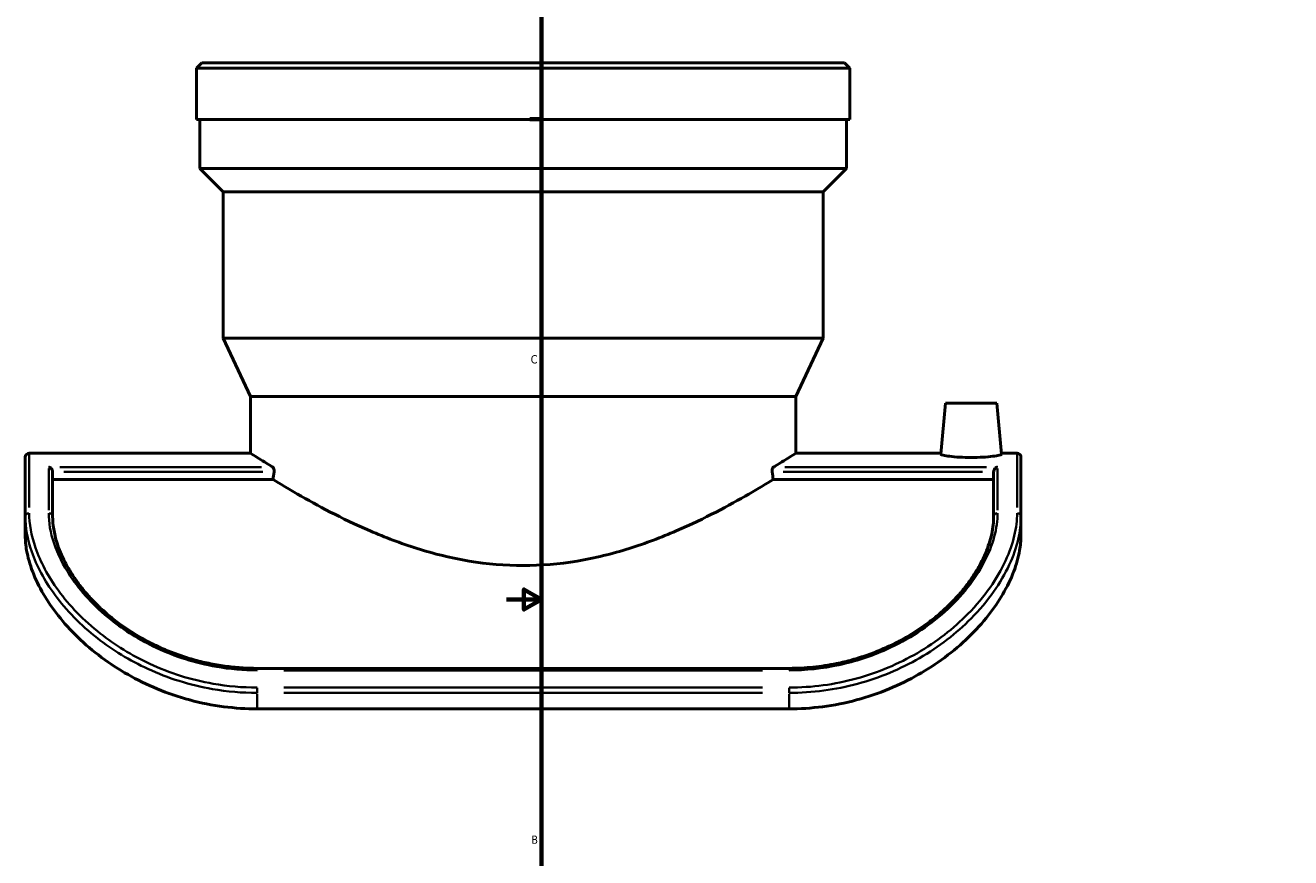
# Model space of a CAD drawing. Header units: inches. Extents: x -6.9 to 51.6, y -5.9 to 38.
# Tile 2 of 10: x -5.4 to 9.1, y 8 to 17.6. Entities that reach past the tile are written whole.
import ezdxf

# ---------------------------------------------------------------- set-up
doc = ezdxf.new("R2010")
doc.units = ezdxf.units.IN
doc.header["$MEASUREMENT"] = 0
for name, color, linetype, lineweight in [('Border (ANSI)', 7, 'Continuous', 70), ('Visible (ANSI)', 7, 'Continuous', 50), ('Visible Narrow (ANSI)', 7, 'Continuous', 35)]:
    doc.layers.add(name, color=color, linetype=linetype, lineweight=lineweight)
doc.styles.add('Note Text (ANSI)', font='tahoma.ttf')

# ---------------------------------------------------------------- blocks, each defined once
blk = doc.blocks.new('Borders Default Border')
at = {"layer": 'Border (ANSI)'}
blk.add_line((0.5, 16.5), (0.366, 16.5), dxfattribs=at)
at = {"layer": 'Border (ANSI)', "flags": 128}
for points in [[(0.5, 1), (0.5, 21), (33.5, 21), (33.5, 1), (0.5, 1)], [(0.1, 11), (0.5, 11), (0.3, 11.115), (0.3, 10.885), (0.5, 11)]]:
    blk.add_lwpolyline(points, dxfattribs=at)
at = {"layer": 'Border (ANSI)', "color": 5, "true_color": 0x0000ff, "char_height": 0.0945, "attachment_point": 7, "style": 'Note Text (ANSI)'}
for s, insert in [('C', (0.378, 13.701)), ('B', (0.384, 8.203))]:
    blk.add_mtext(s, dxfattribs=dict(at, insert=insert))

msp = doc.modelspace()

# ---------------------------------------------------------------- linework, layer by layer
at = {"layer": 'Visible (ANSI)'}
for p, q in [((-3.386, 17.144), (-3.449, 17.082)), ((-3.386, 17.144), (3.969, 17.144)), ((3.969, 17.144), (4.031, 17.082)), ((-3.449, 16.494), (-3.449, 17.082)), ((4.031, 17.082), (-3.449, 17.082)), ((4.031, 16.494), (4.031, 17.082)), ((4.031, 16.494), (-3.449, 16.494)), ((-3.411, 15.935), (-3.411, 16.494)), ((3.994, 15.935), (3.994, 16.494)), ((3.994, 15.935), (-3.411, 15.935)), ((-3.145, 15.668), (-3.411, 15.935)), ((3.727, 15.668), (3.994, 15.935)), ((3.727, 15.668), (-3.145, 15.668)), ((-3.145, 13.994), (-3.145, 15.668)), ((3.727, 13.994), (3.727, 15.668)), ((3.727, 13.994), (-3.145, 13.994)), ((-2.832, 13.323), (-3.145, 13.994)), ((3.414, 13.323), (3.727, 13.994)), ((3.414, 13.323), (-2.832, 13.323)), ((-2.832, 12.675), (-2.832, 13.323)), ((3.414, 12.675), (3.414, 13.323)), ((5.126, 13.248), (5.075, 12.663)), ((5.126, 13.248), (5.716, 13.248)), ((5.716, 13.248), (5.768, 12.663)), ((-5.409, 11.95), (-5.409, 12.63)), ((-5.364, 12.675), (-2.832, 12.675)), ((3.414, 12.675), (5.076, 12.675)), ((5.767, 12.675), (5.946, 12.675)), ((5.991, 12.63), (5.991, 11.95)), ((-5.096, 12.462), (-5.096, 11.95)), ((5.678, 11.95), (5.678, 12.462)), ((-2.572, 12.373), (-5.096, 12.373)), ((5.678, 12.373), (3.154, 12.373)), ((-5.409, 11.95), (-5.409, 11.729)), ((5.991, 11.729), (5.991, 11.95)), ((3.336, 10.212), (-2.754, 10.212)), ((-2.754, 9.748), (3.336, 9.748))]:
    msp.add_line(p, q, dxfattribs=at)
for centre, start, end in [((-5.364, 12.63), 90, 180), ((5.946, 12.63), 0, 90)]:
    msp.add_arc(centre, 0.0451, start, end, dxfattribs=at)
for start_param, end_param in [(4.293166, 4.301511), (1.981674, 1.990019)]:
    msp.add_ellipse((0.291, 7.718), major_axis=(0, -11.654), ratio=0.267949, start_param=start_param, end_param=end_param, dxfattribs=at)
for points, knots in [([(-2.832, 12.675), (-2.832, 12.675), (-2.812, 12.662), (-2.73, 12.611), (-2.668, 12.573), (-2.583, 12.522), (-2.579, 12.52), (-2.575, 12.517)], [37.138458, 37.138458, 37.138458, 37.138458, 38.679501, 38.679501, 40.220544, 40.220544, 40.293895, 40.293895, 40.293895, 40.293895]), ([(3.158, 12.517), (3.162, 12.52), (3.165, 12.522), (3.25, 12.573), (3.312, 12.611), (3.394, 12.662), (3.414, 12.675), (3.414, 12.675)], [9.224049, 9.224049, 9.224049, 9.224049, 9.2974, 9.2974, 10.838443, 10.838443, 12.379486, 12.379486, 12.379486, 12.379486]), ([(5.768, 12.663), (5.768, 12.66), (5.759, 12.656), (5.724, 12.648), (5.698, 12.643), (5.637, 12.636), (5.597, 12.632), (5.512, 12.627), (5.465, 12.626), (5.377, 12.626), (5.33, 12.627), (5.245, 12.632), (5.205, 12.636), (5.144, 12.643), (5.118, 12.648), (5.083, 12.656), (5.074, 12.66), (5.075, 12.663)], [1.323291, 1.323291, 1.323291, 1.323291, 1.657596, 1.657596, 1.9919, 1.9919, 2.326105, 2.326105, 2.660309, 2.660309, 2.995218, 2.995218, 3.330127, 3.330127, 3.663728, 3.663728, 3.997329, 3.997329, 3.997329, 3.997329]), ([(-5.141, 12.517), (-5.141, 12.517), (-5.141, 12.517), (-5.136, 12.516), (-5.131, 12.514), (-5.122, 12.509), (-5.118, 12.506), (-5.11, 12.498), (-5.106, 12.493), (-5.101, 12.484), (-5.099, 12.479), (-5.096, 12.471), (-5.096, 12.467), (-5.096, 12.462), (-5.096, 12.462), (-5.096, 12.462)], [-0.0006779, -0.0006779, -0.0006779, -0.0006779, 0, 0, 0.0510078, 0.0510078, 0.0996119, 0.0996119, 0.149274, 0.149274, 0.1864773, 0.1864773, 0.2189307, 0.2189307, 0.2192909, 0.2192909, 0.2192909, 0.2192909]), ([(-2.575, 12.517), (-2.574, 12.517), (-2.574, 12.516), (-2.57, 12.513), (-2.568, 12.509), (-2.564, 12.501), (-2.563, 12.496), (-2.561, 12.485), (-2.56, 12.479), (-2.56, 12.474), (-2.56, 12.47), (-2.561, 12.466), (-2.561, 12.462)], [-0.1500056, -0.1500056, -0.1500056, -0.1500056, -0.1331328, -0.1331328, -0.085902, -0.085902, -0.042951, -0.042951, 0, 0, 0, 0.0291192, 0.0291192, 0.0291192, 0.0291192]), ([(3.144, 12.462), (3.143, 12.466), (3.143, 12.47), (3.143, 12.474), (3.143, 12.479), (3.143, 12.485), (3.145, 12.496), (3.147, 12.501), (3.15, 12.509), (3.153, 12.513), (3.156, 12.516), (3.157, 12.517), (3.158, 12.517)], [-0.0291192, -0.0291192, -0.0291192, -0.0291192, 0, 0, 0, 0.042951, 0.042951, 0.085902, 0.085902, 0.1331328, 0.1331328, 0.1500056, 0.1500056, 0.1500056, 0.1500056]), ([(5.723, 12.517), (5.723, 12.517), (5.723, 12.517), (5.718, 12.516), (5.713, 12.514), (5.704, 12.509), (5.7, 12.506), (5.692, 12.498), (5.688, 12.493), (5.683, 12.484), (5.681, 12.479), (5.679, 12.471), (5.678, 12.467), (5.678, 12.462), (5.678, 12.462), (5.678, 12.462)], [-0.5157377, -0.5157377, -0.5157377, -0.5157377, -0.5149082, -0.5149082, -0.4525012, -0.4525012, -0.3930349, -0.3930349, -0.3322743, -0.3322743, -0.2867568, -0.2867568, -0.2470506, -0.2470506, -0.24661, -0.24661, -0.24661, -0.24661]), ([(-2.572, 12.373), (-2.494, 12.325), (-2.399, 12.268), (-2.179, 12.142), (-2.052, 12.071), (-1.781, 11.932), (-1.628, 11.857), (-1.293, 11.713), (-1.112, 11.644), (-0.731, 11.524), (-0.53, 11.474), (-0.122, 11.406), (0.087, 11.389), (0.291, 11.389), (0.496, 11.389), (0.704, 11.406), (1.113, 11.474), (1.313, 11.524), (1.694, 11.644), (1.876, 11.713), (2.21, 11.857), (2.363, 11.932), (2.634, 12.071), (2.762, 12.142), (2.982, 12.268), (3.076, 12.325), (3.154, 12.373)], [-9.230632, -9.230632, -9.230632, -9.230632, -7.779765, -7.779765, -6.235653, -6.235653, -4.67674, -4.67674, -3.117826, -3.117826, -1.558913, -1.558913, 0, 0, 0, 1.558913, 1.558913, 3.117826, 3.117826, 4.67674, 4.67674, 6.235653, 6.235653, 7.779765, 7.779765, 9.230632, 9.230632, 9.230632, 9.230632]), ([(-2.754, 10.212), (-2.816, 10.212), (-2.878, 10.214), (-3.002, 10.223), (-3.064, 10.229), (-3.187, 10.246), (-3.248, 10.257), (-3.369, 10.282), (-3.429, 10.297), (-3.546, 10.33), (-3.604, 10.349), (-3.718, 10.389), (-3.774, 10.411), (-3.883, 10.459), (-3.936, 10.484), (-4.04, 10.537), (-4.09, 10.566), (-4.187, 10.624), (-4.234, 10.655), (-4.325, 10.718), (-4.368, 10.75), (-4.451, 10.817), (-4.491, 10.851), (-4.567, 10.92), (-4.603, 10.955), (-4.671, 11.026), (-4.703, 11.062), (-4.763, 11.134), (-4.792, 11.17), (-4.844, 11.244), (-4.869, 11.28), (-4.914, 11.354), (-4.935, 11.391), (-4.973, 11.464), (-4.99, 11.501), (-5.021, 11.575), (-5.034, 11.611), (-5.063, 11.702), (-5.075, 11.754), (-5.092, 11.856), (-5.096, 11.904), (-5.096, 11.95)], [0, 0, 0, 0, 0.482279, 0.482279, 0.964433, 0.964433, 1.446156, 1.446156, 1.927065, 1.927065, 2.406616, 2.406616, 2.884073, 2.884073, 3.35857, 3.35857, 3.829321, 3.829321, 4.295767, 4.295767, 4.757682, 4.757682, 5.215269, 5.215269, 5.669244, 5.669244, 6.120916, 6.120916, 6.572138, 6.572138, 7.025233, 7.025233, 7.482956, 7.482956, 7.948549, 7.948549, 8.425808, 8.425808, 9.152991, 9.152991, 9.880175, 9.880175, 9.880175, 9.880175]), ([(5.678, 11.95), (5.678, 11.919), (5.676, 11.887), (5.669, 11.82), (5.663, 11.785), (5.648, 11.714), (5.638, 11.678), (5.614, 11.604), (5.6, 11.566), (5.568, 11.49), (5.55, 11.453), (5.51, 11.377), (5.489, 11.34), (5.442, 11.266), (5.416, 11.228), (5.362, 11.155), (5.333, 11.118), (5.271, 11.046), (5.239, 11.01), (5.17, 10.94), (5.134, 10.905), (5.058, 10.837), (5.018, 10.803), (4.934, 10.738), (4.891, 10.706), (4.8, 10.644), (4.754, 10.614), (4.657, 10.556), (4.606, 10.529), (4.503, 10.476), (4.45, 10.452), (4.341, 10.405), (4.285, 10.384), (4.172, 10.344), (4.114, 10.326), (3.997, 10.293), (3.939, 10.279), (3.79, 10.249), (3.7, 10.235), (3.519, 10.217), (3.428, 10.212), (3.336, 10.212)], [0, 0, 0, 0, 0.494003, 0.494003, 0.988007, 0.988007, 1.48201, 1.48201, 1.974124, 1.974124, 2.450053, 2.450053, 2.91457, 2.91457, 3.371508, 3.371508, 3.824132, 3.824132, 4.275241, 4.275241, 4.727137, 4.727137, 5.181566, 5.181566, 5.639679, 5.639679, 6.102116, 6.102116, 6.56905, 6.56905, 7.040234, 7.040234, 7.515064, 7.515064, 7.992732, 7.992732, 8.464566, 8.464566, 9.172317, 9.172317, 9.880068, 9.880068, 9.880068, 9.880068]), ([(-5.409, 11.729), (-5.409, 11.677), (-5.404, 11.62), (-5.38, 11.484), (-5.357, 11.402), (-5.292, 11.233), (-5.25, 11.146), (-5.154, 10.982), (-5.098, 10.9), (-4.967, 10.734), (-4.892, 10.65), (-4.725, 10.488), (-4.633, 10.41), (-4.438, 10.265), (-4.336, 10.199), (-4.13, 10.081), (-4.017, 10.026), (-3.78, 9.927), (-3.655, 9.885), (-3.399, 9.816), (-3.268, 9.79), (-3.007, 9.756), (-2.878, 9.748), (-2.754, 9.748)], [19.151983, 19.151983, 19.151983, 19.151983, 19.964705, 19.964705, 21.007622, 21.007622, 22.050539, 22.050539, 23.000323, 23.000323, 23.950107, 23.950107, 24.899891, 24.899891, 25.849674, 25.849674, 26.795903, 26.795903, 27.742132, 27.742132, 28.688361, 28.688361, 29.63459, 29.63459, 29.63459, 29.63459]), ([(3.336, 9.748), (3.46, 9.748), (3.59, 9.756), (3.85, 9.79), (3.981, 9.816), (4.237, 9.885), (4.362, 9.927), (4.6, 10.026), (4.712, 10.081), (4.918, 10.199), (5.021, 10.265), (5.215, 10.41), (5.307, 10.488), (5.474, 10.65), (5.55, 10.734), (5.681, 10.9), (5.736, 10.982), (5.832, 11.146), (5.874, 11.233), (5.94, 11.402), (5.962, 11.484), (5.986, 11.62), (5.991, 11.677), (5.991, 11.729)], [29.63403, 29.63403, 29.63403, 29.63403, 30.580259, 30.580259, 31.526488, 31.526488, 32.472717, 32.472717, 33.418945, 33.418945, 34.368729, 34.368729, 35.318513, 35.318513, 36.268297, 36.268297, 37.21808, 37.21808, 38.260997, 38.260997, 39.303914, 39.303914, 40.116637, 40.116637, 40.116637, 40.116637])]:
    msp.add_open_spline(points, degree=3, knots=knots, dxfattribs=at)
at = {"layer": 'Visible Narrow (ANSI)'}
for p, q in [((-5.364, 12.673), (-5.364, 12.054)), ((5.946, 12.054), (5.946, 12.673)), ((-5.141, 12.024), (-5.141, 12.5)), ((-2.704, 12.517), (-5.012, 12.517)), ((-4.969, 12.462), (-2.688, 12.462)), ((3.27, 12.462), (5.551, 12.462)), ((5.595, 12.517), (3.286, 12.517)), ((5.723, 12.5), (5.723, 12.024)), ((-2.754, 10.192), (-2.754, 10.212)), ((-2.449, 10.189), (3.032, 10.189)), ((3.336, 10.192), (3.336, 10.212)), ((-2.754, 9.933), (-2.754, 9.989)), ((-2.754, 9.757), (-2.754, 9.922)), ((3.032, 9.992), (-2.449, 9.992)), ((-2.449, 9.931), (3.032, 9.931)), ((3.336, 9.933), (3.336, 9.989)), ((3.336, 9.922), (3.336, 9.757))]:
    msp.add_line(p, q, dxfattribs=at)
for centre, major_axis, start_param, end_param in [((-5.364, 11.95), (-0.0451, 0), 4.790929, 6.204645), ((-5.141, 11.95), (0.0451, 0), 0.07854, 1.492257), ((5.723, 11.95), (-0.0451, 0), 4.790929, 6.204645), ((5.946, 11.95), (0.0451, 0), 0.07854, 1.492257)]:
    msp.add_ellipse(centre, major_axis=major_axis, ratio=0.861626, start_param=start_param, end_param=end_param, dxfattribs=at)
for points, knots in [([(-5.409, 11.95), (-5.409, 11.828), (-5.386, 11.691), (-5.28, 11.387), (-5.191, 11.218), (-4.941, 10.878), (-4.776, 10.708), (-4.411, 10.422), (-4.216, 10.302), (-3.774, 10.099), (-3.524, 10.02), (-3.098, 9.946), (-2.926, 9.931), (-2.754, 9.931)], [-10.774695, -10.774695, -10.774695, -10.774695, -8.989691, -8.989691, -7.056317, -7.056317, -5.04112, -5.04112, -3.254921, -3.254921, -1.288819, -1.288819, 0, 0, 0, 0]), ([(-2.754, 9.992), (-2.923, 9.992), (-3.092, 10.007), (-3.511, 10.08), (-3.757, 10.158), (-4.191, 10.36), (-4.382, 10.478), (-4.742, 10.762), (-4.904, 10.93), (-5.15, 11.267), (-5.237, 11.434), (-5.341, 11.734), (-5.364, 11.869), (-5.364, 11.989)], [0, 0, 0, 0, 1.288819, 1.288819, 3.254921, 3.254921, 5.04112, 5.04112, 7.056317, 7.056317, 8.989691, 8.989691, 10.774695, 10.774695, 10.774695, 10.774695]), ([(-5.141, 11.989), (-5.141, 11.883), (-5.122, 11.765), (-5.039, 11.521), (-4.977, 11.395), (-4.778, 11.095), (-4.62, 10.921), (-4.274, 10.645), (-4.099, 10.536), (-3.695, 10.346), (-3.461, 10.272), (-3.067, 10.203), (-2.91, 10.189), (-2.754, 10.189)], [-9.880175, -9.880175, -9.880175, -9.880175, -8.304499, -8.304499, -6.799083, -6.799083, -4.718426, -4.718426, -3.066289, -3.066289, -1.191437, -1.191437, 0, 0, 0, 0]), ([(5.946, 11.989), (5.946, 11.909), (5.936, 11.822), (5.893, 11.639), (5.86, 11.543), (5.768, 11.343), (5.709, 11.24), (5.565, 11.035), (5.48, 10.933), (5.221, 10.669), (5.024, 10.516), (4.591, 10.263), (4.355, 10.163), (3.858, 10.027), (3.597, 9.992), (3.336, 9.992)], [0, 0, 0, 0, 1.1896, 1.1896, 2.3792, 2.3792, 3.580303, 3.580303, 4.781406, 4.781406, 6.812938, 6.812938, 8.787163, 8.787163, 10.774637, 10.774637, 10.774637, 10.774637]), ([(3.336, 10.189), (3.528, 10.189), (3.72, 10.21), (4.095, 10.29), (4.279, 10.351), (4.704, 10.542), (4.932, 10.692), (5.218, 10.949), (5.305, 11.042), (5.455, 11.231), (5.517, 11.327), (5.621, 11.525), (5.66, 11.625), (5.711, 11.816), (5.723, 11.906), (5.723, 11.989)], [-9.880068, -9.880068, -9.880068, -9.880068, -8.418574, -8.418574, -6.931969, -6.931969, -4.75143, -4.75143, -3.611047, -3.611047, -2.470665, -2.470665, -1.235332, -1.235332, 0, 0, 0, 0]), ([(3.336, 9.931), (3.602, 9.931), (3.867, 9.967), (4.372, 10.104), (4.612, 10.205), (5.054, 10.459), (5.253, 10.614), (5.517, 10.881), (5.603, 10.984), (5.75, 11.191), (5.81, 11.295), (5.903, 11.497), (5.937, 11.595), (5.981, 11.781), (5.991, 11.869), (5.991, 11.95)], [-10.774637, -10.774637, -10.774637, -10.774637, -8.787163, -8.787163, -6.812938, -6.812938, -4.781406, -4.781406, -3.580303, -3.580303, -2.3792, -2.3792, -1.1896, -1.1896, 0, 0, 0, 0])]:
    msp.add_open_spline(points, degree=3, knots=knots, dxfattribs=at)

# ---------------------------------------------------------------- block references
msp.add_blockref('Borders Default Border', (0, 0))

doc.saveas('drawing.dxf')
